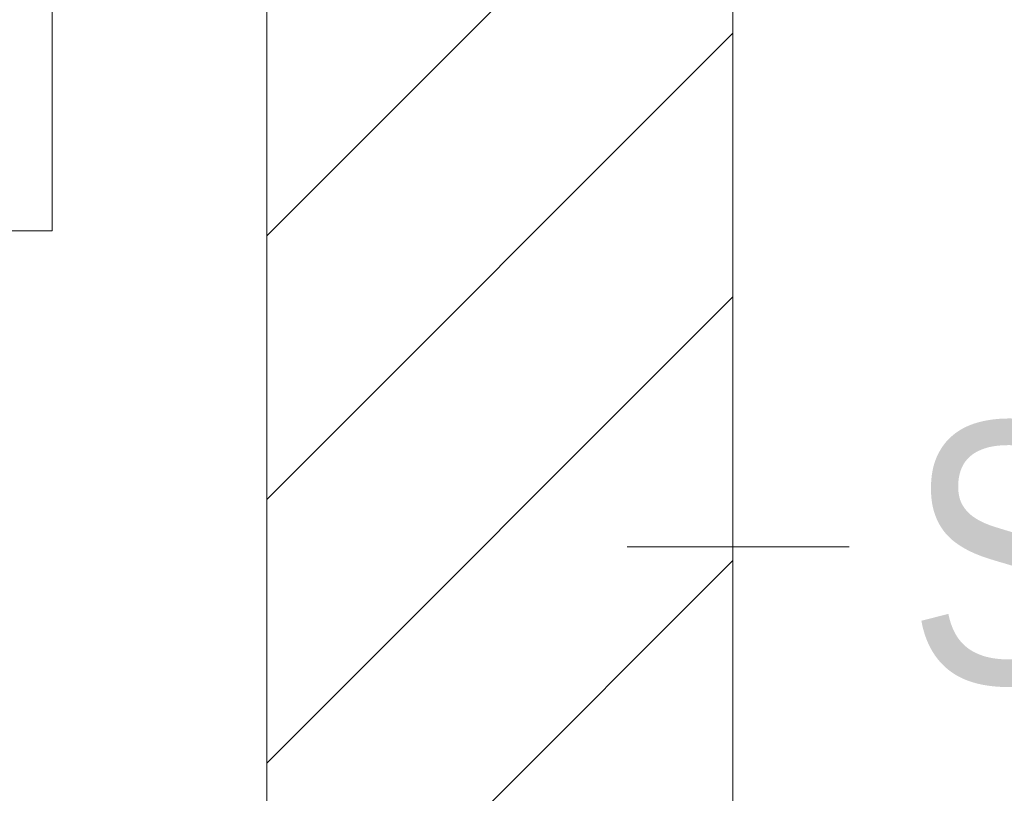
# Model space of a CAD drawing. Extents: x -620 to 3480, y 62 to 1102.
# Tile 151 of 256: x 203.13 to 208.41, y 731.63 to 735.78. Entities that reach past the tile are written whole.
import ezdxf
from ezdxf.lldxf.tags import DXFTag

# ---------------------------------------------------------------- set-up
doc = ezdxf.new("R2010")
doc.units = 0
doc.layers.get('0').update_dxf_attribs({"lineweight": 13})
doc.layers.add('E_Detail_Beschriftung', color=7, linetype='Continuous', lineweight=13, true_color=0x009900)
doc.layers.add('E_Detail_Wandschraffur', color=7, linetype='Continuous', lineweight=5, true_color=0xc0c0c0)
doc.layers.add('E_Detail_Linie_Text_Bem', color=7, linetype='Continuous', lineweight=13)
doc.styles.get("Standard").update_dxf_attribs({"font": 'ARIALN.TTF'})
tags = doc.linetypes.add('fein_strichliert', pattern=[4, 1, -2, 1]).pattern_tags.tags
tags[8:9] = [DXFTag(74, 4), DXFTag(75, 0), DXFTag(340, '0'), DXFTag(46, 0.0), DXFTag(50, 0.0), DXFTag(44, 0.0), DXFTag(45, 0.0)]
tags[6:7] = [DXFTag(74, 4), DXFTag(75, 0), DXFTag(340, '0'), DXFTag(46, 0.0), DXFTag(50, 0.0), DXFTag(44, 0.0), DXFTag(45, 0.0)]
tags[4:5] = [DXFTag(74, 4), DXFTag(75, 0), DXFTag(340, '0'), DXFTag(46, 0.0), DXFTag(50, 0.0), DXFTag(44, 0.0), DXFTag(45, 0.0)]

# ---------------------------------------------------------------- blocks, each defined once
blk = doc.blocks.new('Referenz-A06G9SU08I')
at = {"layer": 'E_Detail_Linie_Text_Bem', "linetype": 'Continuous', "ltscale": 0.13}
for p, q in [((204.4515, 736.44), (204.4515, 696.44)), ((206.9515, 724.64), (206.9515, 736.44))]:
    blk.add_line(p, q, dxfattribs=at)
at = {"layer": 'E_Detail_Linie_Text_Bem', "color": 0, "linetype": 'Continuous', "ltscale": 0.13}
for p, q in [((203.2998, 736.2956), (203.2998, 734.6475)), ((203.2998, 734.6475), (203.0443, 734.6475)), ((207.5753, 732.9521), (206.3836, 732.9521))]:
    blk.add_line(p, q, dxfattribs=at)
at = {"layer": 'E_Detail_Wandschraffur', "linetype": 'fein_strichliert', "ltscale": 0.13}
for p, q in [((204.4515, 734.6207), (206.2708, 736.44)), ((204.4515, 731.7922), (206.9515, 734.2922))]:
    blk.add_line(p, q, dxfattribs=at)
at = {"layer": 'E_Detail_Wandschraffur', "linetype": 'ByBlock', "ltscale": 0.13}
for p, q in [((204.4515, 733.2064), (206.9515, 735.7064)), ((204.4515, 730.378), (206.9515, 732.878))]:
    blk.add_line(p, q, dxfattribs=at)
at = {"layer": 'E_Detail_Beschriftung', "linetype": 'Continuous', "ltscale": 0.13, "char_height": 1.4, "attachment_point": 1}
for s, insert in [('{\\fArial Narrow;Endtüllen}', (196.403, 735.4879)), ('{\\fArial Narrow;Stahlbeton}', (207.8897, 733.6196))]:
    blk.add_mtext(s, dxfattribs=dict(at, insert=insert))

msp = doc.modelspace()

# ---------------------------------------------------------------- block references
at = {"color": 8, "lineweight": 25, "ltscale": 0.25, "true_color": 0x808080}
msp.add_blockref('Referenz-A06G9SU08I', (0, 0), dxfattribs=at)

doc.saveas('drawing.dxf')
